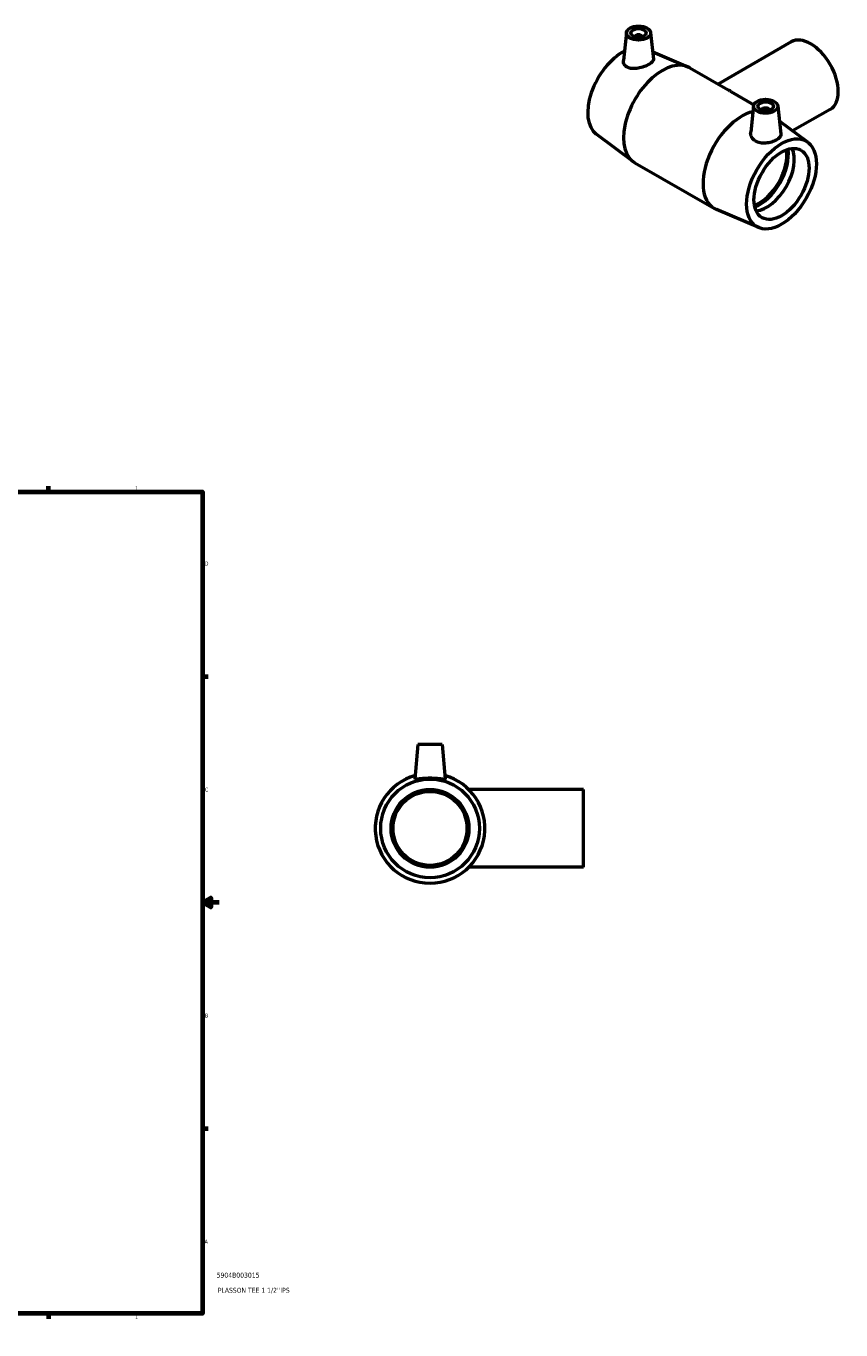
# Model space of a CAD drawing. Header units: inches. Extents: x -1.2 to 49, y -1.5 to 32.3.
# Tile 5 of 5: x 29.2 to 49, y 0.6 to 32.3. Entities that reach past the tile are written whole.
import ezdxf

# ---------------------------------------------------------------- set-up
doc = ezdxf.new("R2010")
doc.units = ezdxf.units.IN
doc.header["$MEASUREMENT"] = 0
for name, color, linetype, lineweight in [('Border (ANSI)', 7, 'Continuous', 70), ('Title (ANSI)', 7, 'Continuous', 50), ('Visible (ANSI)', 7, 'Continuous', 50)]:
    doc.layers.add(name, color=color, linetype=linetype, lineweight=lineweight)
doc.styles.add('Note Text (ANSI)', font='tahoma.ttf')
doc.styles.add('Text Style29', font='tahoma.ttf')

# ---------------------------------------------------------------- blocks, each defined once
blk = doc.blocks.new('Borders Default Border')
at = {"layer": 'Border (ANSI)'}
for p, q in [((4.25, 21), (4.25, 21.134)), ((8.5, 21), (8.5, 21.134)), ((12.75, 21), (12.75, 21.134)), ((21.25, 21), (21.25, 21.134)), ((25.5, 21), (25.5, 21.134)), ((29.75, 21), (29.75, 21.134)), ((0.5, 16.5), (0.366, 16.5)), ((33.5, 16.5), (33.634, 16.5)), ((0.5, 5.5), (0.366, 5.5)), ((33.5, 5.5), (33.634, 5.5)), ((4.25, 1), (4.25, 0.866)), ((8.5, 1), (8.5, 0.866)), ((12.75, 1), (12.75, 0.866)), ((21.25, 1), (21.25, 0.866)), ((25.5, 1), (25.5, 0.866)), ((29.75, 1), (29.75, 0.866))]:
    blk.add_line(p, q, dxfattribs=at)
at = {"layer": 'Border (ANSI)', "flags": 128}
for points in [[(17, 21.4), (17, 21), (16.885, 21.2), (17.115, 21.2), (17, 21)], [(0.5, 1), (0.5, 21), (33.5, 21), (33.5, 1), (0.5, 1)], [(0.1, 11), (0.5, 11), (0.3, 11.115), (0.3, 10.885), (0.5, 11)], [(33.9, 11), (33.5, 11), (33.7, 11.115), (33.7, 10.885), (33.5, 11)], [(17, 0.6), (17, 1), (16.885, 0.8), (17.115, 0.8), (17, 1)]]:
    blk.add_lwpolyline(points, dxfattribs=at)
at = {"layer": 'Border (ANSI)', "color": 5, "true_color": 0x0000ff, "char_height": 0.0945, "attachment_point": 7, "style": 'Note Text (ANSI)'}
for s, insert in [('8', (2.094, 21.038)), ('7', (6.346, 21.04)), ('6', (10.595, 21.038)), ('5', (14.847, 21.038)), ('4', (19.092, 21.04)), ('3', (23.346, 21.038)), ('2', (27.596, 21.04)), ('1', (31.854, 21.04)), ('D', (0.378, 19.203)), ('D', (33.553, 19.203)), ('C', (0.378, 13.701)), ('C', (33.552, 13.701)), ('B', (0.384, 8.203)), ('B', (33.558, 8.203)), ('A', (0.373, 2.703)), ('A', (33.547, 2.703)), ('8', (2.094, 0.863)), ('7', (6.346, 0.866)), ('6', (10.595, 0.864)), ('5', (14.847, 0.864)), ('4', (19.092, 0.866)), ('3', (23.346, 0.864)), ('2', (27.596, 0.866)), ('1', (31.854, 0.866))]:
    blk.add_mtext(s, dxfattribs=dict(at, insert=insert))
blk = doc.blocks.new('Title Blocks ANSI - Large')
at = {"layer": 'Title (ANSI)', "color": 5, "true_color": 0x0000ff, "style": 'Text Style29'}
for tag, p in [('PART_NUMBER_001', (0.341, 0.873)), ('DESCRIPTION_001', (0.369, 0.505))]:
    blk.add_attdef(tag, p, '', height=0.12, dxfattribs=at)

msp = doc.modelspace()

# ---------------------------------------------------------------- linework, layer by layer
at = {"layer": 'Visible (ANSI)'}
for p, q in [((43.815, 32.172), (43.742, 31.49)), ((44.405, 32.172), (44.474, 31.527)), ((47.829, 31.946), (46.046, 30.919)), ((44.455, 31.704), (45.309, 31.34)), ((45.357, 31.316), (46.292, 30.777)), ((46.355, 30.741), (46.917, 30.418)), ((46.91, 30.39), (46.841, 29.753)), ((47.499, 30.39), (47.573, 29.705)), ((48.774, 30.305), (47.862, 29.779)), ((48.231, 29.504), (47.539, 30.021)), ((43.084, 29.701), (43.979, 29.032)), ((44.024, 29.002), (45.958, 27.889)), ((47.035, 27.426), (46.006, 27.865)), ((38.74, 14.846), (38.666, 14.005)), ((39.33, 14.846), (38.74, 14.846)), ((39.33, 14.846), (39.404, 14.005)), ((42.775, 13.753), (39.976, 13.753)), ((42.775, 11.859), (42.775, 13.753)), ((42.775, 11.859), (39.976, 11.859))]:
    msp.add_line(p, q, dxfattribs=at)
for radius in [1.201, 0.947, 0.9]:
    msp.add_circle((39.035, 12.806), radius, dxfattribs=at)
msp.add_arc((39.035, 12.806), 1.335, 105.7028, 74.2972, dxfattribs=at)
for centre, major_axis, ratio in [((44.11, 32.161), (-0.295, 0), 0.575862), ((44.11, 32.161), (0.189, 0), 0.575862), ((47.204, 30.379), (-0.295, 0), 0.575862), ((47.204, 30.379), (-0.189, 0), 0.575862), ((47.591, 28.489), (0.6, 1.041), 0.578093), ((47.591, 28.489), (0.473, 0.821), 0.578093)]:
    msp.add_ellipse(centre, major_axis=major_axis, ratio=ratio, dxfattribs=at)
for centre, major_axis, ratio, start_param, end_param in [((44.11, 32.065), (-0.0945, 0), 0.575862, 3.183661, 6.241117), ((48.302, 31.125), (-0.473, 0.821), 0.578093, 3.141593, 6.283185), ((43.723, 30.716), (-0.6, -1.041), 0.578093, 3.87336, 6.213967), ((44.69, 30.159), (0.666, 1.157), 0.578093, 0, 3.141593), ((46.624, 29.046), (-0.666, -1.157), 0.578093, 3.634816, 6.352404), ((47.204, 30.283), (-0.0945, 0), 0.575862, 3.183661, 6.241117), ((47.051, 28.8), (0.473, 0.821), 0.578093, 3.747434, 5.677344), ((47.051, 28.8), (0.5, 0.867), 0.578093, 3.769557, 5.655221), ((47.231, 28.696), (-0.473, -0.821), 0.578093, 0.389403, 2.75219)]:
    msp.add_ellipse(centre, major_axis=major_axis, ratio=ratio, start_param=start_param, end_param=end_param, dxfattribs=at)
for points, knots in [([(43.84, 31.328), (43.809, 31.344), (43.783, 31.366), (43.748, 31.419), (43.741, 31.45), (43.742, 31.483), (43.742, 31.487), (43.742, 31.49)], [0, 0, 0, 0, 0.3436356, 0.3436356, 0.6872713, 0.6872713, 0.7318153, 0.7318153, 0.7318153, 0.7318153]), ([(44.474, 31.527), (44.474, 31.525), (44.474, 31.523), (44.474, 31.503), (44.465, 31.483), (44.427, 31.442), (44.399, 31.42), (44.332, 31.382), (44.29, 31.362), (44.199, 31.329), (44.149, 31.316), (44.056, 31.299), (44.006, 31.295), (43.915, 31.301), (43.873, 31.312), (43.84, 31.328)], [3.450651, 3.450651, 3.450651, 3.450651, 3.491333, 3.491333, 3.850123, 3.850123, 4.208913, 4.208913, 4.567703, 4.567703, 4.926494, 4.926494, 5.292821, 5.292821, 5.659148, 5.659148, 5.659148, 5.659148]), ([(46.355, 30.741), (46.344, 30.748), (46.333, 30.754), (46.312, 30.766), (46.302, 30.772), (46.292, 30.777)], [7.4931466, 7.4931466, 7.4931466, 7.4931466, 7.6055851, 7.6055851, 7.7180235, 7.7180235, 7.7180235, 7.7180235]), ([(46.953, 29.535), (46.919, 29.558), (46.889, 29.589), (46.85, 29.658), (46.84, 29.696), (46.84, 29.739), (46.841, 29.746), (46.842, 29.753)], [0, 0, 0, 0, 0.3663271, 0.3663271, 0.7326543, 0.7326543, 0.8074057, 0.8074057, 0.8074057, 0.8074057]), ([(47.572, 29.705), (47.573, 29.701), (47.573, 29.696), (47.572, 29.668), (47.562, 29.644), (47.524, 29.599), (47.496, 29.577), (47.432, 29.54), (47.391, 29.522), (47.303, 29.495), (47.255, 29.486), (47.165, 29.478), (47.116, 29.48), (47.027, 29.498), (46.986, 29.514), (46.953, 29.535)], [3.517678, 3.517678, 3.517678, 3.517678, 3.58774, 3.58774, 3.933775, 3.933775, 4.279809, 4.279809, 4.625843, 4.625843, 4.971877, 4.971877, 5.315512, 5.315512, 5.659148, 5.659148, 5.659148, 5.659148]), ([(39.404, 14.005), (39.404, 14.005), (39.404, 14.005), (39.402, 14), (39.392, 13.998), (39.353, 14.001), (39.324, 14.004), (39.259, 14.012), (39.218, 14.016), (39.129, 14.023), (39.08, 14.025), (38.99, 14.025), (38.941, 14.023), (38.852, 14.016), (38.811, 14.012), (38.746, 14.004), (38.717, 14.001), (38.678, 13.998), (38.668, 14), (38.666, 14.004)], [2.865945, 2.865945, 2.865945, 2.865945, 2.900469, 2.900469, 3.244105, 3.244105, 3.58774, 3.58774, 3.933775, 3.933775, 4.279809, 4.279809, 4.625843, 4.625843, 4.971877, 4.971877, 5.315512, 5.315512, 5.659148, 5.659148, 5.659148, 5.659148])]:
    msp.add_open_spline(points, degree=3, knots=knots, dxfattribs=at)
msp.add_open_spline([(38.666, 14.004), (38.666, 14.005), (38.666, 14.005), (38.666, 14.005)], degree=3, dxfattribs=at)

# ---------------------------------------------------------------- block references
msp.add_blockref('Borders Default Border', (0, 0))
msp.add_blockref('Title Blocks ANSI - Large', (33.5, 1)).add_auto_attribs({'PART_NUMBER_001': '5904B003015', 'DESCRIPTION_001': "PLASSON TEE 1 1/2''IPS"})

doc.saveas('drawing.dxf')
